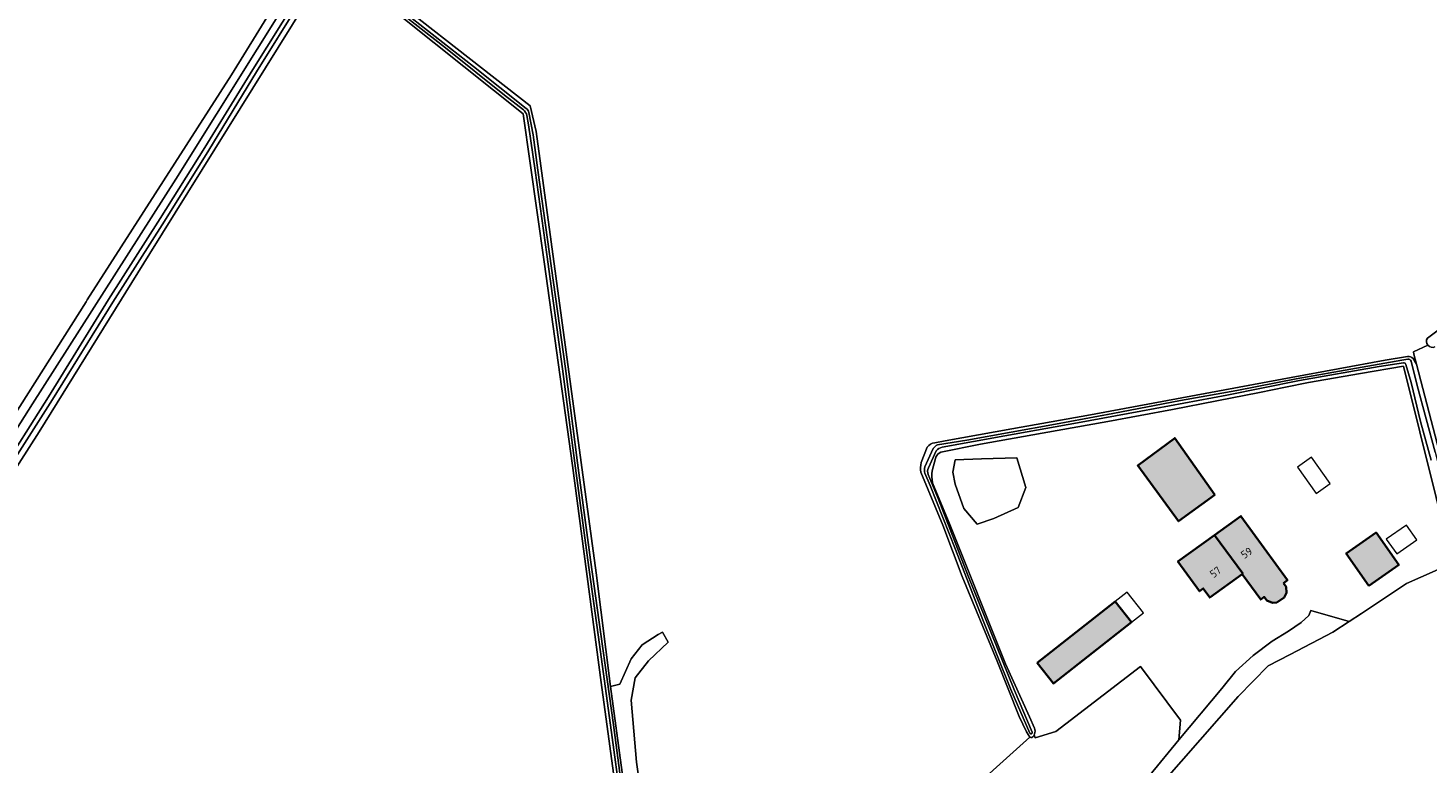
# Model space of a CAD drawing. Header units: metres. Extents: x 200031 to 204075, y 460125 to 464703.
# Tile 29 of 178: x 200793 to 201117, y 462720 to 462891. Entities that reach past the tile are written whole.
import ezdxf
from ezdxf.enums import TextEntityAlignment as Align

# ---------------------------------------------------------------- set-up
doc = ezdxf.new("R2010")
doc.units = ezdxf.units.M
doc.header["$LTSCALE"] = 2
for name, color, linetype, lineweight in [('B-WE-GR-GRAS-GV', 253, 'Continuous', 13), ('B-WE-OG-BEBOUWING-GV', 253, 'Continuous', 35), ('B-WE-OG-BEBOUWING-T18', 253, 'Continuous', 18), ('B-WE-OG-BEBOUWING_LUIFEL-GV', 253, 'Continuous', 18), ('B-WE-OG-TERREIN_ERF-GV', 253, 'Continuous', 18), ('B-WE-OG-TERREIN_ONBEGROEID-GV', 253, 'Continuous', 18), ('B-WE-OG-WATER-GV', 253, 'Continuous', 18), ('B-WE-OG-WATER_MEER-GV', 253, 'Continuous', 18), ('B-WE-OG-WATER_SLOOT-GV', 253, 'Continuous', 18), ('B-WE-VH-VERHARDING_ASFALT-GV', 253, 'Continuous', 18), ('B-WE-VH-VERHARDING_BETON-A', 254, 'Continuous', 25)]:
    doc.layers.add(name, color=color, linetype=linetype, lineweight=lineweight)
doc.styles.add('NLCS-ISO-M1000-T18', font='NLCS-ISO.ttf', dxfattribs={"height": 1.8})

msp = doc.modelspace()

# ---------------------------------------------------------------- hatches: boundary and pattern name
at = {"layer": 'B-WE-VH-VERHARDING_BETON-A'}
h = msp.add_hatch(color=256, dxfattribs=at)
h.dxf.hatch_style = 1
h.paths.add_polyline_path([(201068.065, 462782.473), (201058.783, 462795.632), (201050.233, 462789.291), (201059.647, 462776.365)])
h = msp.add_hatch(color=256, dxfattribs=at)
h.dxf.hatch_style = 1
h.paths.add_polyline_path([(201083.975, 462762.062), (201084.883, 462762.719), (201074.123, 462777.584), (201068.026, 462773.171), (201074.546, 462764.284), (201074.443, 462764.155), (201078.714, 462758.254), (201079.521, 462758.838), (201080.115, 462758.004), (201081.4, 462757.477), (201082.402, 462757.58), (201084.13, 462758.733), (201084.699, 462759.821), (201084.579, 462761.218)])
h = msp.add_hatch(color=256, dxfattribs=at)
h.dxf.hatch_style = 1
h.paths.add_polyline_path([(201074.443, 462764.155), (201074.546, 462764.284), (201068.026, 462773.171), (201059.536, 462767.026), (201064.497, 462760.172), (201065.383, 462760.813), (201066.911, 462758.702)])
h = msp.add_hatch(color=256, dxfattribs=at)
h.dxf.hatch_style = 1
h.paths.add_polyline_path([(201103.775, 462761.408), (201110.695, 462766.262), (201105.428, 462773.771), (201098.507, 462768.917)])
h = msp.add_hatch(color=256, dxfattribs=at)
h.dxf.hatch_style = 1
h.paths.add_polyline_path([(201026.927, 462743.583), (201030.696, 462738.787), (201048.747, 462752.973), (201044.979, 462757.769)])

# ---------------------------------------------------------------- linework, layer by layer
at = {"layer": 'B-WE-GR-GRAS-GV', "flags": 128}
for points in [[(201117.305, 462818.82), (201248.258, 462917.58), (201171.858, 462955.358), (201140.77, 462970.571), (201131.906, 462974.143), (201112.407, 462979.828), (201050.811, 462997.03), (201024.548, 463004.379), (200962.573, 463024.282)], [(200775.026, 462773.381), (200794.177, 462803.589), (200827.415, 462855.592), (200855.675, 462900.883), (200858.411, 462904.641), (200859.364, 462906.316), (200859.687, 462907.553), (200859.378, 462908.584), (200858.368, 462909.643), (200821.808, 462938.544), (200797.132, 462958.209), (200793.945, 462960.449), (200793.509, 462960.86), (200792.7, 462958.876), (200793.858, 462958.029), (200829.532, 462929.399), (200855.599, 462909.819), (200856.398, 462906.025), (200840.248, 462879.744), (200806.878, 462827.639), (200806.596, 462827.194), (200781.31, 462787.34)], [(200781.31, 462787.34), (200806.596, 462827.194), (200806.878, 462827.639), (200840.248, 462879.744), (200856.398, 462906.025), (200855.599, 462909.819), (200829.532, 462929.399), (200793.858, 462958.029), (200792.7, 462958.876)], [(200863.238, 462905.649), (200821.392, 462838.367), (200795.699, 462797.099), (200775.361, 462765.314)], [(200931.674, 462696.48), (200925.944, 462739.015), (200919.248, 462789.278), (200912.745, 462836.442), (200907.885, 462870.714), (200866.575, 462903.675)], [(200867.514, 462905.445), (200909.453, 462872.568), (200910.874, 462866.69), (200924.737, 462764.461), (200928.104, 462738.129), (200930.221, 462738.636), (200932.876, 462744.477), (200935.398, 462747.796), (200939.115, 462750.186), (200940.106, 462750.693), (200941.404, 462748.392), (200936.858, 462744.079), (200933.805, 462740.097), (200932.876, 462734.919), (200934.111, 462720.607), (200940.841, 462673.721)], [(201113.983, 462814.096), (201114.819, 462812.74), (201114.211, 462815.077), (201114.064, 462815.64), (201117.455, 462817.16)], [(201117.455, 462817.16), (201114.064, 462815.64), (201114.211, 462815.077), (201114.819, 462812.74), (201129.309, 462757.044), (201139.152, 462715.758), (201178.809, 462695.833), (201179.149, 462695.927), (201179.976, 462696.155), (201185.16, 462697.135), (201193.594, 462706.667), (201207.438, 462712.129)], [(201003.207, 462794.534), (201005.576, 462795.001), (201021.02, 462797.773), (201039.276, 462801.025), (201057.117, 462804.381), (201085.745, 462809.659), (201107.543, 462813.695), (201112.741, 462814.536)], [(201000.022, 462789.95), (201001.436, 462793.541)], [(200973.235, 462679.558), (201025.247, 462726.41), (201024.427, 462727.643), (201022.731, 462731.124), (201017.622, 462743.942), (201009.535, 462763.612), (201005.038, 462775.441), (200999.996, 462787.731)], [(201025.247, 462726.41), (200973.235, 462679.558), (200974.42, 462679.056), (201000.795, 462669.053), (201006.701, 462666.786), (201007.563, 462666.454), (201008.57, 462667.355), (201014.259, 462672.457), (201022.281, 462681.849), (201035.791, 462697.503), (201050.229, 462714.627), (201052.999, 462717.602), (201059.765, 462725.741), (201060.11, 462730.341), (201050.85, 462742.776), (201033.581, 462729.475), (201031.27, 462727.695), (201026.442, 462726.242)], [(201026.442, 462726.242), (201026.184, 462726.885), (201026.033, 462726.583)]]:
    msp.add_lwpolyline(points, dxfattribs=at)
at = {"layer": 'B-WE-GR-GRAS-GV'}
for points in [[(201117.455, 462817.16, -0.3183058), (201117.305, 462818.82)], [(201119.073, 462816.755, -0.3193252), (201117.455, 462817.16)], [(201112.741, 462814.536, -0.2928342), (201113.983, 462814.096)], [(201001.436, 462793.541, -0.223301), (201003.207, 462794.534)], [(200999.996, 462787.731, -0.0982137), (201000.022, 462789.95)], [(201026.033, 462726.583, -0.4203617), (201025.247, 462726.41)]]:
    msp.add_lwpolyline(points, format="xyb", dxfattribs=at)
at = {"layer": 'B-WE-GR-GRAS-GV', "flags": 128}
msp.add_lwpolyline([(201085.494, 462745.492), (201080.439, 462742.929), (201073.468, 462735.795), (201055.855, 462715.733), (201060.089, 462712.762), (201070.77, 462705.267), (201096.442, 462687.939), (201107.507, 462679.718), (201109.894, 462680.052), (201115.98, 462680.906), (201117.611, 462681.22), (201120.275, 462681.676), (201120.84, 462681.881), (201124.305, 462682.31), (201137.584, 462685.391), (201143.29, 462686.878), (201136.53, 462717.606), (201135.516, 462721.053), (201123.145, 462766.657), (201112.466, 462761.956), (201102.019, 462755.001), (201099.183, 462753.14), (201095.405, 462750.659)], close=True, dxfattribs=at)
at = {"layer": 'B-WE-OG-BEBOUWING-GV', "flags": 128}
for points in [[(201068.065, 462782.473), (201058.783, 462795.632), (201050.233, 462789.291), (201059.647, 462776.365)], [(201083.975, 462762.062), (201084.883, 462762.719), (201074.123, 462777.584), (201068.026, 462773.171), (201074.546, 462764.284), (201074.443, 462764.155), (201078.714, 462758.254), (201079.521, 462758.838), (201080.115, 462758.004), (201081.4, 462757.477), (201082.402, 462757.58), (201084.13, 462758.733), (201084.699, 462759.821), (201084.579, 462761.218)], [(201074.443, 462764.155), (201074.546, 462764.284), (201068.026, 462773.171), (201059.536, 462767.026), (201064.497, 462760.172), (201065.383, 462760.813), (201066.911, 462758.702)], [(201103.775, 462761.408), (201110.695, 462766.262), (201105.428, 462773.771), (201098.507, 462768.917)], [(201026.927, 462743.583), (201030.696, 462738.787), (201048.747, 462752.973), (201044.979, 462757.769)]]:
    msp.add_lwpolyline(points, close=True, dxfattribs=at)
at = {"layer": 'B-WE-OG-BEBOUWING_LUIFEL-GV', "flags": 128}
for points in [[(201091.552, 462782.828), (201094.789, 462785.146), (201090.456, 462791.2), (201087.218, 462788.883)], [(201114.85, 462772.063), (201112.445, 462775.492), (201107.801, 462772.235), (201110.206, 462768.806)], [(201051.55, 462755.175), (201047.782, 462759.971), (201044.979, 462757.769), (201048.747, 462752.973)]]:
    msp.add_lwpolyline(points, close=True, dxfattribs=at)
at = {"layer": 'B-WE-OG-TERREIN_ERF-GV', "flags": 128}
for points in [[(201031.27, 462727.695), (201033.581, 462729.475), (201050.85, 462742.776), (201060.11, 462730.341), (201059.765, 462725.741), (201069.68, 462737.669), (201072.881, 462741.597), (201076.918, 462745.266), (201081.391, 462748.606), (201085.107, 462750.905), (201088.058, 462752.897), (201089.878, 462754.547), (201090.334, 462755.718), (201099.183, 462753.14), (201102.019, 462755.001), (201112.466, 462761.956), (201123.145, 462766.657), (201111.774, 462812.333), (201101.816, 462810.581), (201089.775, 462808.48), (201084.43, 462807.404), (201078.433, 462806.185), (201068.543, 462804.3), (201058.252, 462802.244), (201043.257, 462799.514), (201028.042, 462796.817), (201013.802, 462794.197), (201004.591, 462792.398)], [(201003.404, 462791.262), (201002.6, 462788.076)], [(201002.705, 462785.302), (201006.519, 462776.004), (201019.575, 462743.393), (201025.144, 462731.083), (201026.283, 462728.478)], [(201026.279, 462727.073), (201026.184, 462726.885), (201026.442, 462726.242), (201031.27, 462727.695)]]:
    msp.add_lwpolyline(points, dxfattribs=at)
for points in [[(201058.783, 462795.632), (201068.065, 462782.473), (201059.647, 462776.365), (201050.233, 462789.291)], [(201007.904, 462790.587), (201014.05, 462790.807), (201022.235, 462791.099), (201024.282, 462784.186), (201022.491, 462779.576), (201016.861, 462777.016), (201013.022, 462775.735), (201009.952, 462779.32), (201007.904, 462784.954), (201007.393, 462787.771)], [(201081.4, 462757.477), (201080.115, 462758.004), (201079.521, 462758.838), (201078.714, 462758.254), (201074.443, 462764.155), (201066.911, 462758.702), (201065.383, 462760.813), (201064.497, 462760.172), (201059.536, 462767.026), (201068.026, 462773.171), (201074.123, 462777.584), (201084.883, 462762.719), (201083.975, 462762.062), (201084.579, 462761.218), (201084.699, 462759.821), (201084.13, 462758.733), (201082.402, 462757.58)], [(201110.695, 462766.262), (201103.775, 462761.408), (201098.507, 462768.917), (201105.428, 462773.771)], [(201044.979, 462757.769), (201048.747, 462752.973), (201030.696, 462738.787), (201026.927, 462743.583)]]:
    msp.add_lwpolyline(points, close=True, dxfattribs=at)
at = {"layer": 'B-WE-OG-TERREIN_ERF-GV'}
for points in [[(201004.591, 462792.398, 0.1322168), (201003.404, 462791.262)], [(201002.6, 462788.076, 0.0941443), (201002.705, 462785.302)], [(201026.283, 462728.478, -0.2021515), (201026.279, 462727.073)]]:
    msp.add_lwpolyline(points, format="xyb", dxfattribs=at)
at = {"layer": 'B-WE-OG-TERREIN_ONBEGROEID-GV', "flags": 128}
for points in [[(200936.858, 462744.079), (200941.404, 462748.392), (200940.106, 462750.693), (200939.115, 462750.186), (200935.398, 462747.796), (200932.876, 462744.477), (200930.221, 462738.636), (200928.104, 462738.129), (200930.8, 462718.199), (200934.576, 462691.384), (200935.031, 462687.575)], [(200934.392, 462686.346), (200933.748, 462686.148), (200938.986, 462662.333), (200940.922, 462655.598), (200947.064, 462642.758), (200950.262, 462637.201), (200950.989, 462634.347), (200952.34, 462635.194), (200953.16, 462632.631), (200953.01, 462630.298), (200956.935, 462632.843), (200955.644, 462637.267), (200954.552, 462641.008), (200950.215, 462647.952), (200944.691, 462655.268), (200942.965, 462661.375), (200940.841, 462673.721), (200934.111, 462720.607), (200932.876, 462734.919), (200933.805, 462740.097), (200936.858, 462744.079)]]:
    msp.add_lwpolyline(points, dxfattribs=at)
at = {"layer": 'B-WE-OG-WATER-GV', "flags": 128}
for points in [[(200867.217, 462903.839), (200877.22, 462895.943), (200889.82, 462886.002), (200903.559, 462875.092), (200907.89, 462871.702)], [(200908.56, 462871.977), (200896.339, 462881.669), (200875.009, 462898.445), (200867.554, 462904.327)], [(200908.704, 462870.331), (200909.062, 462868.189), (200910.593, 462857.621), (200913.31, 462838.202), (200916.984, 462811.652), (200919.809, 462789.865), (200922.819, 462767.329), (200925.222, 462750.103), (200928.1, 462729.135), (200930.641, 462710.31), (200933.24, 462690.871), (200933.504, 462688.339)], [(200934.137, 462688.436), (200933.876, 462690.947), (200931.275, 462710.396), (200928.735, 462729.221), (200925.857, 462750.19), (200923.453, 462767.416), (200920.444, 462789.948), (200917.618, 462811.737), (200913.944, 462838.29), (200911.227, 462857.71), (200910.15, 462865.887), (200909.122, 462871.059)]]:
    msp.add_lwpolyline(points, dxfattribs=at)
at = {"layer": 'B-WE-OG-WATER-GV'}
for points in [[(200907.89, 462871.702, -0.1799719), (200908.704, 462870.331)], [(200909.122, 462871.059, 0.1870913), (200908.56, 462871.977)]]:
    msp.add_lwpolyline(points, format="xyb", dxfattribs=at)
at = {"layer": 'B-WE-OG-WATER_MEER-GV', "flags": 128}
msp.add_lwpolyline([(201009.952, 462779.32), (201013.022, 462775.735), (201016.861, 462777.016), (201022.491, 462779.576), (201024.282, 462784.186), (201022.235, 462791.099), (201014.05, 462790.807), (201007.904, 462790.587), (201007.393, 462787.771), (201007.904, 462784.954)], close=True, dxfattribs=at)
at = {"layer": 'B-WE-OG-WATER_SLOOT-GV', "flags": 128}
for points in [[(200934.544, 463033.925), (200917.866, 463034.99), (200893.47, 463036.246), (200869.076, 463037.835), (200838.289, 463039.963), (200807.859, 463041.491), (200807.733, 463039.129), (200808.981, 463039.062), (200837.425, 463037.114), (200905.29, 463033.013), (200936.932, 463031.106), (200942.574, 463030.145), (200962.573, 463024.282), (201024.548, 463004.379), (201050.811, 462997.03), (201112.407, 462979.828), (201131.906, 462974.143), (201140.77, 462970.571), (201171.858, 462955.358), (201248.258, 462917.58), (201117.305, 462818.82)], [(200792.297, 462962.002), (200793.509, 462960.86), (200793.945, 462960.449), (200797.132, 462958.209), (200821.808, 462938.544), (200858.368, 462909.643), (200859.378, 462908.584), (200859.687, 462907.553), (200859.364, 462906.316), (200858.411, 462904.641), (200855.675, 462900.883), (200827.415, 462855.592), (200794.177, 462803.589), (200775.026, 462773.381)], [(200785.965, 462786.478), (200797.854, 462805.168), (200811.816, 462827.748), (200823.768, 462846.502), (200834.086, 462862.948), (200845.249, 462880.98), (200855.36, 462897.195), (200861.169, 462906.527), (200861.461, 462907.2)], [(200861.461, 462907.2), (200861.169, 462906.527), (200855.36, 462897.195), (200845.249, 462880.98), (200834.086, 462862.948), (200823.768, 462846.502), (200811.816, 462827.748), (200797.854, 462805.168), (200785.965, 462786.478)], [(200862.665, 462906.404), (200861.686, 462905.246), (200859.1, 462901.358), (200856.188, 462896.679), (200846.078, 462880.465), (200835.059, 462862.338), (200824.739, 462845.888), (200812.788, 462827.137), (200798.826, 462804.558), (200786.935, 462785.864)], [(200786.935, 462785.864), (200798.826, 462804.558), (200812.788, 462827.137), (200824.739, 462845.888), (200835.059, 462862.338), (200846.078, 462880.465), (200856.188, 462896.679), (200859.1, 462901.358), (200861.686, 462905.246), (200862.665, 462906.404)], [(200775.361, 462765.314), (200795.699, 462797.099), (200821.392, 462838.367), (200863.238, 462905.649)], [(200866.575, 462903.675), (200907.885, 462870.714), (200912.745, 462836.442), (200919.248, 462789.278), (200925.944, 462739.015), (200931.674, 462696.48), (200932.796, 462688.149), (200922.522, 462684.892), (200912.979, 462681.702), (200905.769, 462679.18), (200898.939, 462676.999), (200888.092, 462673.291), (200879.676, 462670.364), (200874.415, 462668.761), (200868.065, 462666.986), (200859.894, 462664.658), (200859.657, 462664.59), (200859.63, 462664.573)], [(200907.89, 462871.702), (200903.559, 462875.092), (200889.82, 462886.002), (200877.22, 462895.943), (200867.217, 462903.839)], [(200935.031, 462687.575), (200934.576, 462691.384), (200930.8, 462718.199), (200928.104, 462738.129), (200924.737, 462764.461), (200910.874, 462866.69), (200909.453, 462872.568), (200867.514, 462905.445)], [(200867.554, 462904.327), (200875.009, 462898.445), (200896.339, 462881.669), (200908.56, 462871.977)], [(200910.593, 462857.621), (200909.062, 462868.189), (200908.704, 462870.331)], [(200909.122, 462871.059), (200910.15, 462865.887), (200911.227, 462857.71), (200913.944, 462838.29), (200917.618, 462811.737), (200920.444, 462789.948), (200923.453, 462767.416), (200925.857, 462750.19), (200928.735, 462729.221), (200931.275, 462710.396), (200933.876, 462690.947), (200934.137, 462688.436)], [(200933.504, 462688.339), (200933.24, 462690.871), (200930.641, 462710.31), (200928.1, 462729.135), (200925.222, 462750.103), (200922.819, 462767.329), (200919.809, 462789.865), (200916.984, 462811.652), (200913.31, 462838.202), (200910.593, 462857.621)], [(201112.741, 462814.536), (201107.543, 462813.695), (201085.745, 462809.659), (201057.117, 462804.381), (201039.276, 462801.025), (201021.02, 462797.773), (201005.576, 462795.001), (201003.207, 462794.534)], [(201003.836, 462794.08), (201010.64, 462795.166), (201031.161, 462798.898), (201044.415, 462801.374), (201060.128, 462804.38), (201073.149, 462806.65), (201086.894, 462809.371), (201100.866, 462811.843), (201111.391, 462813.682), (201112.764, 462813.885)], [(201112.764, 462813.885), (201111.391, 462813.682), (201100.866, 462811.843), (201086.894, 462809.371), (201073.149, 462806.65), (201060.128, 462804.38), (201044.415, 462801.374), (201031.161, 462798.898), (201010.64, 462795.166), (201003.836, 462794.08)], [(201004.591, 462792.398), (201013.802, 462794.197), (201028.042, 462796.817), (201043.257, 462799.514), (201058.252, 462802.244), (201068.543, 462804.3), (201078.433, 462806.185), (201084.43, 462807.404), (201089.775, 462808.48), (201101.816, 462810.581), (201111.774, 462812.333), (201123.145, 462766.657)], [(201111.781, 462813.045), (201106.16, 462812.231), (201087.687, 462808.944), (201070.859, 462805.559), (201050.968, 462801.863), (201036.24, 462799.202), (201019.402, 462796.128), (201004.912, 462793.507)], [(201004.912, 462793.507), (201019.402, 462796.128), (201036.24, 462799.202), (201050.968, 462801.863), (201070.859, 462805.559), (201087.687, 462808.944), (201106.16, 462812.231), (201111.781, 462813.045)], [(201118.182, 462790.552), (201115.709, 462799.453), (201113.553, 462808.55), (201112.343, 462812.693)], [(201112.343, 462812.693), (201113.553, 462808.55), (201115.709, 462799.453), (201118.182, 462790.552)], [(201113.538, 462813.493), (201114.95, 462807.838), (201119.085, 462792.356), (201123.675, 462774.889), (201126.823, 462762.552), (201130.688, 462746.944), (201133.794, 462734.417), (201137.464, 462720.619), (201138.368, 462716.519), (201144.758, 462688.589), (201145.037, 462687.333), (201145.385, 462687.424), (201139.706, 462713.242), (201139.152, 462715.758), (201129.309, 462757.044), (201114.819, 462812.74)], [(201119.085, 462792.356), (201114.95, 462807.838), (201113.538, 462813.493)], [(201114.819, 462812.74), (201113.983, 462814.096)], [(201001.436, 462793.541), (201000.022, 462789.95)], [(201000.889, 462788.968), (201002.853, 462793.204)], [(201002.853, 462793.204), (201000.889, 462788.968)], [(201003.548, 462792.697), (201001.735, 462788.767)], [(201001.735, 462788.767), (201003.548, 462792.697)], [(201002.6, 462788.076), (201003.404, 462791.262)], [(200999.996, 462787.731), (201005.038, 462775.441), (201009.535, 462763.612), (201017.622, 462743.942), (201022.731, 462731.124), (201024.427, 462727.643), (201025.247, 462726.41)], [(201025.202, 462727.267), (201020.802, 462737.386), (201014.14, 462753.921), (201007.988, 462769.863), (201002.106, 462784.692), (201000.922, 462787.486)], [(201000.922, 462787.486), (201002.106, 462784.692), (201007.988, 462769.863), (201014.14, 462753.921), (201020.802, 462737.386), (201025.202, 462727.267)], [(201001.661, 462787.222), (201004.004, 462781.665), (201010.88, 462763.929), (201021.667, 462737.148), (201025.796, 462727.532)], [(201025.796, 462727.532), (201021.667, 462737.148), (201010.88, 462763.929), (201004.004, 462781.665), (201001.661, 462787.222)], [(201026.283, 462728.478), (201025.144, 462731.083), (201019.575, 462743.393), (201006.519, 462776.004), (201002.705, 462785.302)], [(201026.033, 462726.583), (201026.184, 462726.885), (201026.279, 462727.073)]]:
    msp.add_lwpolyline(points, dxfattribs=at)
at = {"layer": 'B-WE-OG-WATER_SLOOT-GV'}
for points in [[(200908.704, 462870.331, 0.1799719), (200907.89, 462871.702)], [(200908.56, 462871.977, -0.1870913), (200909.122, 462871.059)], [(201117.305, 462818.82, 0.3183058), (201117.455, 462817.16)], [(201117.455, 462817.16, 0.3193252), (201119.073, 462816.755)], [(201112.343, 462812.693, 0.3814151), (201111.781, 462813.045)], [(201111.781, 462813.045, -0.3814151), (201112.343, 462812.693)], [(201113.983, 462814.096, 0.2928342), (201112.741, 462814.536)], [(201112.764, 462813.885, -0.3484822), (201113.538, 462813.493)], [(201113.538, 462813.493, 0.3484822), (201112.764, 462813.885)], [(201003.207, 462794.534, 0.223301), (201001.436, 462793.541)], [(201002.853, 462793.204, -0.1738239), (201003.836, 462794.08)], [(201003.836, 462794.08, 0.1738239), (201002.853, 462793.204)], [(201004.912, 462793.507, 0.2105797), (201003.548, 462792.697)], [(201003.548, 462792.697, -0.2105797), (201004.912, 462793.507)], [(201000.022, 462789.95, 0.0982137), (200999.996, 462787.731)], [(201003.404, 462791.262, -0.1322168), (201004.591, 462792.398)], [(201000.922, 462787.486, -0.1330146), (201000.889, 462788.968)], [(201000.889, 462788.968, 0.1330146), (201000.922, 462787.486)], [(201001.735, 462788.767, 0.1978858), (201001.661, 462787.222)], [(201001.661, 462787.222, -0.1978858), (201001.735, 462788.767)], [(201002.705, 462785.302, -0.0941443), (201002.6, 462788.076)], [(201026.279, 462727.073, 0.2021515), (201026.283, 462728.478)], [(201025.796, 462727.532, -0.7547961), (201025.202, 462727.267)], [(201025.202, 462727.267, 0.7547961), (201025.796, 462727.532)], [(201025.247, 462726.41, 0.4203617), (201026.033, 462726.583)]]:
    msp.add_lwpolyline(points, format="xyb", dxfattribs=at)
at = {"layer": 'B-WE-VH-VERHARDING_ASFALT-GV', "flags": 128}
msp.add_lwpolyline([(201055.855, 462715.733), (201073.468, 462735.795), (201080.439, 462742.929), (201085.494, 462745.492), (201095.405, 462750.659), (201099.183, 462753.14), (201090.334, 462755.718), (201089.878, 462754.547), (201088.058, 462752.897), (201085.107, 462750.905), (201081.391, 462748.606), (201076.918, 462745.266), (201072.881, 462741.597), (201069.68, 462737.669), (201059.765, 462725.741), (201052.999, 462717.602)], dxfattribs=at)

# ---------------------------------------------------------------- texts
at = {"layer": 'B-WE-OG-BEBOUWING-T18', "style": 'NLCS-ISO-M1000-T18'}
for s, rotation, p in [('59', 33.7, (201075.442, 462769.057)), ('57', 35.9, (201068.23, 462764.595))]:
    msp.add_text(s, height=1.8, rotation=rotation, dxfattribs=at).set_placement(p, align=Align.MIDDLE)

doc.saveas('drawing.dxf')
